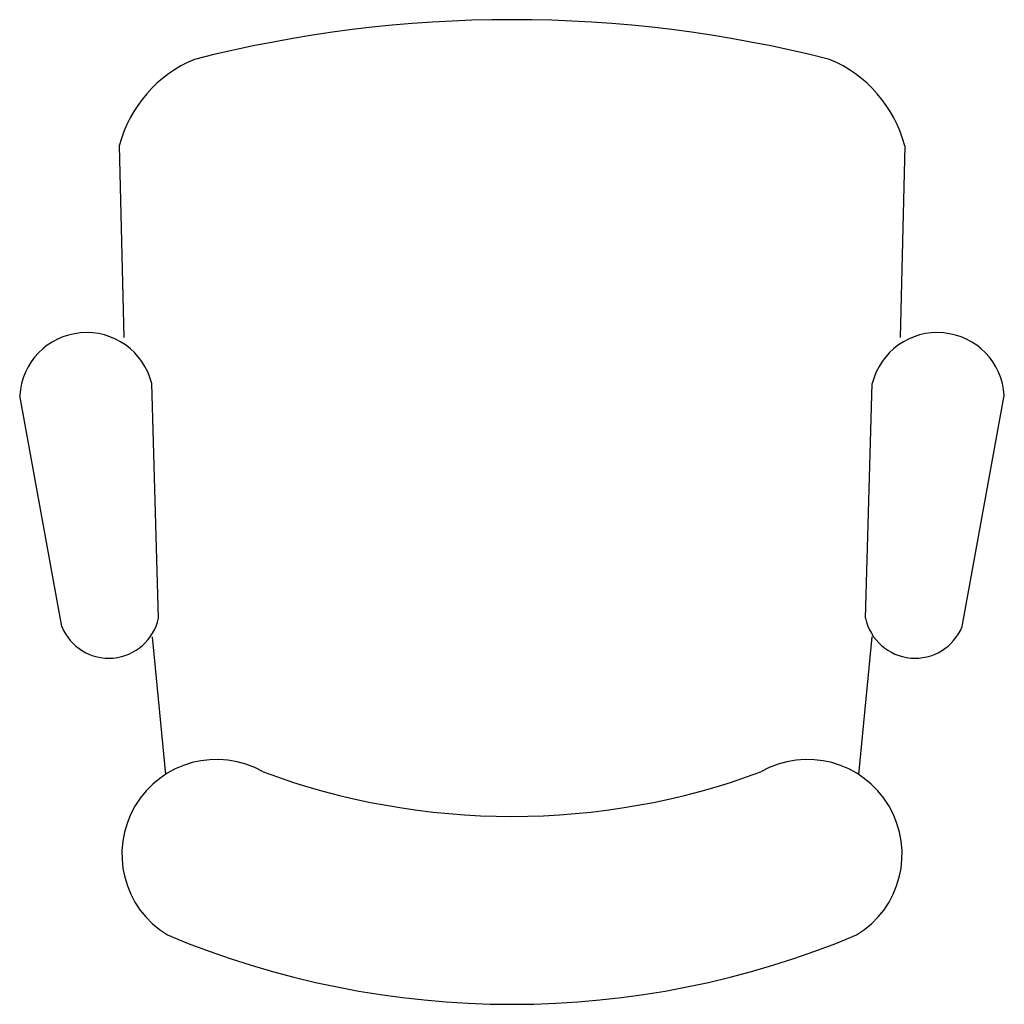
# Model space of a CAD drawing. Extents: x 8.88 to 9.481, y 5.555 to 6.155.
import ezdxf

# ---------------------------------------------------------------- set-up
doc = ezdxf.new("R2010")
doc.units = 0
doc.header["$LTSCALE"] = 20
doc.header["$MEASUREMENT"] = 0
doc.layers.get('0').update_dxf_attribs({"color": 1, "linetype": 'CONTINUOUS'})

msp = doc.modelspace()

# ---------------------------------------------------------------- linework, layer by layer
for p, q in [((8.94095, 6.07853), (8.94371, 5.96166)), ((9.41982, 6.07853), (9.41706, 5.96166)), ((8.96483, 5.79062), (8.9607, 5.9337)), ((9.39594, 5.79062), (9.40007, 5.9337)), ((8.90593, 5.78549), (8.88022, 5.92631)), ((9.45484, 5.78549), (9.48055, 5.92631)), ((8.96106, 5.77932), (8.96905, 5.69539)), ((9.39971, 5.77932), (9.39172, 5.69539))]:
    msp.add_line(p, q)
for centre, radius, start, end in [((9.18038, 5.36834), 0.78702, 75.75795, 104.24205), ((9.01657, 6.05897), 0.07811, 112.4327, 165.4917), ((9.3442, 6.05897), 0.07811, 14.5083, 67.5673), ((8.92103, 5.92381), 0.04089, 14.00681, 176.48678), ((9.43974, 5.92381), 0.04089, 3.51322, 165.99319), ((8.93458, 5.7972), 0.03095, 202.22348, 347.71731), ((9.42618, 5.7972), 0.03095, 192.28269, 337.77652), ((9.0002, 5.64687), 0.05766, 60.31748, 238.73497), ((9.36057, 5.64687), 0.05766, 301.26503, 119.68252), ((9.18038, 6.10718), 0.43736, 249.71341, 290.28659), ((9.18038, 6.09892), 0.54358, 247.26107, 292.73893)]:
    msp.add_arc(centre, radius, start, end)

doc.saveas('drawing.dxf')
